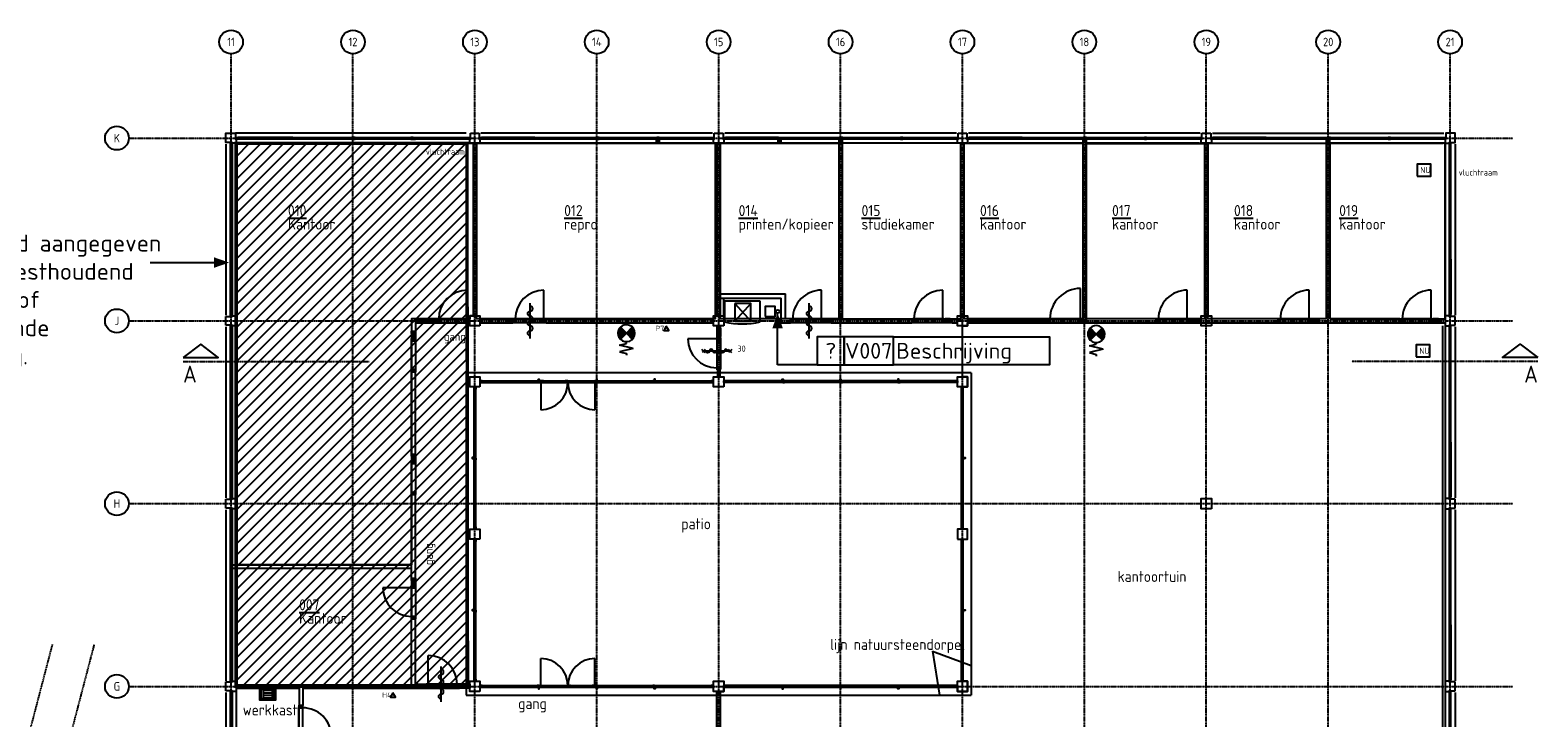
# Model space of a CAD drawing. Header units: millimetres. Extents: x 0 to 104973, y -355 to 67568.
# Tile 4 of 6: x 25079 to 69604, y 47247 to 67568. Entities that reach past the tile are written whole.
import ezdxf
from ezdxf.enums import TextEntityAlignment as Align

# ---------------------------------------------------------------- set-up
doc = ezdxf.new("R2010")
doc.units = ezdxf.units.MM
doc.linetypes.add('B0301', pattern=[25, 12.5, -6.25, 0, -6.25])
for name, color, linetype in [('A--L65', 8, 'Continuous'), ('AL$7A---_STRAMIEN', 8, 'B0301'), ('AL22----_BINNENWAND', 8, 'Continuous'), ('AL23----_VLOEREN', 8, 'Continuous'), ('AL28----_KONSTRUKTIE', 8, 'Continuous'), ('AL31----_BUITENKOZ', 8, 'Continuous'), ('AL32----_BINNENKOZ', 8, 'Continuous'), ('AL65----_BEVEIL-INST', 8, 'Continuous'), ('AL65----_BEVEILIGING', 8, 'Continuous'), ('AL73----_INRKEUKEN', 8, 'Continuous'), ('AL74----_INRSANITAIR', 8, 'Continuous'), ('Asb-symbool', 7, 'Continuous'), ('AT$1A---_TEKST', 2, 'Continuous'), ('OPPERVLAKTEN', 8, 'Continuous')]:
    doc.layers.add(name, color=color, linetype=linetype)
doc.styles.add('B-01', font='iso.shx', dxfattribs={"width": 0.9})
doc.styles.add('GBB_ISOP', font='isocp.shx')
doc.styles.add('GBB_ISOT', font='isoct.shx')

# ---------------------------------------------------------------- blocks, each defined once
blk = doc.blocks.new('KOLOM')
at = {"layer": 'AL28----_KONSTRUKTIE'}
for p, q in [((-130, 165), (130, 165)), ((-130, -15), (-130, 165)), ((130, 165), (130, -15)), ((-150, -135), (-150, -15)), ((-150, -15), (-130, -15)), ((150, -135), (-150, -135)), ((130, -15), (150, -15)), ((150, -15), (150, -135))]:
    blk.add_line(p, q, dxfattribs=at)
blk = doc.blocks.new('AH321-6')
blk.add_line((33, 0), (950, 0))
blk.add_lwpolyline([(67, 114), (67, 964, -0.414214), (917, 114)], format="xyb")
for points in [[(0, 0), (0, 114), (0, 114), (0, 114), (67, 114), (67, 114), (67, 114), (67, 0)], [(917, 0), (917, 114), (917, 114), (917, 114), (984, 114), (984, 114), (984, 114), (984, 0)]]:
    blk.add_lwpolyline(points, close=True)
blk.add_lwpolyline([(67, 114), (917, 114), (917, 0), (67, 0), (67, 114)])
blk = doc.blocks.new('AS65ZSDA')
blk.add_line((-0.43, 9.19), (-0.43, 19.62))
blk.add_lwpolyline([(-0.43, 10.06, 1), (-0.43, 11.51, -1), (-0.43, 12.96, 1), (-0.43, 14.4, -1), (-0.43, 15.85, 1), (-0.43, 17.3, -1), (-0.43, 18.75)], format="xyb")
blk = doc.blocks.new('STIJL')
at = {"layer": 'AL31----_BUITENKOZ'}
for p, q in [((2.5, 0), (-55, 0)), ((-55, -50), (-55, 0)), ((2.5, 0), (55, 0)), ((55, -50), (55, 0)), ((-12.5, -50), (-55, -50)), ((12.5, -50), (55, -50))]:
    blk.add_line(p, q, dxfattribs=at)
blk.add_lwpolyline([(12.5, 0), (-12.5, 0), (-12.5, -100), (12.5, -100)], close=True, dxfattribs=at)
blk = doc.blocks.new('31-ALU-KOZIJN')
at = {"layer": 'AL31----_BUITENKOZ'}
for p, q in [((1636.5, 0), (67, 0)), ((1703.5, 50), (6940, 50)), ((6940, 0), (1703.5, 0))]:
    blk.add_line(p, q, dxfattribs=at)
for points in [[(67, 50), (67, 0), (67, 0), (67, 0), (0, 0), (0, 0), (0, 0), (0, 50)], [(1703.5, 50), (1703.5, 0), (1703.5, 0), (1703.5, 0), (1636.5, 0), (1636.5, 0), (1636.5, 0), (1636.5, 50)], [(3470, 50), (3470, 0), (3470, 0), (3470, 0), (3403, 0), (3403, 0), (3403, 0), (3403, 50)], [(3470, 50), (3470, 0), (3470, 0), (3470, 0), (3537, 0), (3537, 0), (3537, 0), (3537, 50)], [(5241.5, 50), (5241.5, 0), (5241.5, 0), (5241.5, 0), (5308.5, 0), (5308.5, 0), (5308.5, 0), (5308.5, 50)], [(6940, 50), (6940, 0), (6940, 0), (6940, 0), (6873, 0), (6873, 0), (6873, 0), (6873, 50)]]:
    blk.add_lwpolyline(points, close=True, dxfattribs=at)
blk.add_lwpolyline([(1636.5, 50), (67, 50)], dxfattribs=at)
blk = doc.blocks.new('AH321A')
at = {"layer": 'AL32----_BINNENKOZ'}
for p, q in [((67, 114), (216, 114)), ((67, 57), (216, 57)), ((67, 0), (216, 0)), ((249, 0), (1166, 0)), ((283, 0), (283, -850))]:
    blk.add_line(p, q, dxfattribs=at)
for points in [[(0, 0), (0, 114), (0, 114), (0, 114), (67, 114), (67, 114), (67, 114), (67, 0)], [(216, 0), (216, 114), (216, 114), (216, 114), (283, 114), (283, 114), (283, 114), (283, 0)], [(1133, 0), (1133, 114), (1133, 114), (1133, 114), (1200, 114), (1200, 114), (1200, 114), (1200, 0)]]:
    blk.add_lwpolyline(points, close=True, dxfattribs=at)
blk.add_lwpolyline([(283, 114), (1133, 114), (1133, 0), (283, 0), (283, 114)], dxfattribs=at)
blk.add_arc((283, 0), 850, 270, 0, dxfattribs=at)
blk = doc.blocks.new('AH74UG')
for p, q in [((-131, -40), (-131, -320)), ((-131, -65), (131, -65)), ((-131, -140), (131, -140)), ((-131, -214), (131, -214)), ((-131, -289), (131, -289)), ((131, -40), (131, -320))]:
    blk.add_line(p, q)
blk.add_lwpolyline([(-230, 0), (230, 0), (230, -40), (-230, -40)], close=True)
for points in [[(230, -40), (230, -360), (-230, -360), (-230, -40)], [(190, -40), (190, -320), (-190, -320), (-190, -40)]]:
    blk.add_lwpolyline(points)
blk = doc.blocks.new('65-DRANGER')
at = {"layer": 'AL65----_BEVEIL-INST'}
blk.add_line((391, 0), (-391, 0), dxfattribs=at)
for points in [[(-341, -49), (-439, 49)], [(-343, 48), (-437, -47)], [(441, -49), (343, 49)], [(439, 48), (344, -47)]]:
    blk.add_lwpolyline(points, dxfattribs=at)
blk.add_lwpolyline([(326, 0, 1), (217, 0, -1), (109, 0, 1), (0, 0, -1), (-109, 0, 1), (-217, 0, -1), (-326, 0)], format="xyb", dxfattribs=at)
at = {"layer": 'AL65----_BEVEIL-INST', "style": 'GBB_ISOP'}
blk.add_attdef('BRANDWERENDHEID', (864, 26), '', height=180, rotation=90, dxfattribs=at)
blk = doc.blocks.new('S100048-_871429120650')
for p, q in [((2.5, 0.01), (0.75, 1.76)), ((2.5, 0.01), (0.75, -1.74)), ((0.79, 1.72), (1.25, 2.18)), ((2.6, 0.11), (0.83, 1.87)), ((0.97, 1.54), (1.85, 2.43)), ((2.77, 0.28), (1.03, 2.03)), ((1.15, 1.36), (2.28, 2.5)), ((2.95, 0.46), (1.24, 2.17)), ((1.32, 1.19), (2.64, 2.51)), ((3.13, 0.64), (1.47, 2.29)), ((1.5, 1.01), (2.96, 2.47)), ((1.68, 0.83), (3.24, 2.4)), ((3.3, 0.81), (1.73, 2.39)), ((1.85, 0.66), (3.5, 2.3)), ((3.48, 0.99), (2.01, 2.46)), ((2.03, 0.48), (3.73, 2.18)), ((2.21, 0.3), (3.95, 2.05)), ((3.66, 1.17), (2.32, 2.5)), ((2.38, 0.13), (4.15, 1.89)), ((2.5, 0.01), (4.25, 1.76)), ((2.5, 0.01), (4.25, -1.74)), ((3.83, 1.34), (2.67, 2.5)), ((4.01, 1.52), (3.09, 2.44)), ((4.19, 1.7), (3.66, 2.23)), ((5.5, 0.01), (5, 0.01)), ((6, -1.99), (5.5, 0.01)), ((7, 2.01), (6, -1.99)), ((7, 2.01), (8, -1.99)), ((8, -1.99), (8.5, 0.01)), ((8.5, 0.01), (9, 0.01))]:
    blk.add_line(p, q)
at = {"color": 0, "linetype": 'Continuous'}
for p, q in [((0.84, -1.88), (2.62, -0.11)), ((1.76, -2.4), (0.93, -1.56)), ((1.03, -2.04), (2.79, -0.28)), ((2.21, -2.49), (1.1, -1.39)), ((1.25, -2.18), (2.97, -0.46)), ((2.58, -2.51), (1.28, -1.21)), ((2.9, -2.48), (1.46, -1.03)), ((1.48, -2.3), (3.15, -0.64)), ((3.19, -2.41), (1.63, -0.86)), ((1.74, -2.39), (3.32, -0.81)), ((3.45, -2.32), (1.81, -0.68)), ((3.69, -2.21), (1.99, -0.5)), ((2.02, -2.46), (3.5, -0.99)), ((3.91, -2.07), (2.16, -0.33)), ((4.11, -1.92), (2.34, -0.15)), ((2.34, -2.5), (3.68, -1.17)), ((2.7, -2.5), (3.85, -1.34)), ((3.12, -2.43), (4.03, -1.52)), ((3.7, -2.2), (4.21, -1.7))]:
    blk.add_line(p, q, dxfattribs=at)
at = {"linetype": 'Continuous'}
blk.add_lwpolyline([(0.72, -1.78, 0.412892), (4.28, -1.77, -1.104742)], format="xyb", dxfattribs=at)
blk.add_arc((2.5, 0.01), 2.5, 314.9295, 226.2)

msp = doc.modelspace()

# ---------------------------------------------------------------- hatches: boundary and pattern name
at = {"layer": 'Asb-symbool'}
h = msp.add_hatch(dxfattribs=at)
h.set_pattern_fill('ANSI31', color=10, scale=75, style=0)
h.paths.add_polyline_path([(31162, 48177), (37995, 48177), (37979, 64227), (31162, 64227)])

# ---------------------------------------------------------------- linework, layer by layer
at = {"color": 130}
for points in [[(49121, 58510), (48324, 58510), (48324, 57678), (49121, 57678)], [(50577, 58510), (49121, 58510), (49121, 57678), (50577, 57678)], [(50577, 58510), (55185, 58510), (55185, 57678), (50577, 57678)]]:
    msp.add_lwpolyline(points, close=True, dxfattribs=at)
at = {"layer": 'AL$7A---_STRAMIEN'}
for p, q in [((31012, 27077), (31012, 66868)), ((34612, 27077), (34612, 66868)), ((38212, 27077), (38212, 66868)), ((41812, 27077), (41812, 66868)), ((45412, 27077), (45412, 66868)), ((49012, 27077), (49012, 66868)), ((52612, 27077), (52612, 66868)), ((56212, 27077), (56212, 66868)), ((59812, 27077), (59812, 66868)), ((63412, 27077), (63412, 66868)), ((67012, 27077), (67012, 66868)), ((27990, 64377), (68865, 64377)), ((27990, 58977), (68865, 58977)), ((27990, 53577), (68865, 53577)), ((27990, 48177), (68865, 48177))]:
    msp.add_line(p, q, dxfattribs=at)
at = {"layer": 'AL$7A---_STRAMIEN', "linetype": 'B0301'}
for p, q in [((18959, 23441), (25741, 49415)), ((20195, 23441), (26977, 49415))]:
    msp.add_line(p, q, dxfattribs=at)
at = {"layer": 'AL$7A---_STRAMIEN', "linetype": 'Continuous'}
for centre in [(31012, 67218), (34612, 67218), (38212, 67218), (41812, 67218), (45412, 67218), (49012, 67218), (52612, 67218), (56212, 67218), (59812, 67218), (63412, 67218), (67012, 67218), (27640, 64377), (27640, 58977), (27640, 53577), (27640, 48177)]:
    msp.add_circle(centre, 350, dxfattribs=at)
at = {"layer": 'AL22----_BINNENWAND'}
for p, q in [((36343, 64347), (36457, 64347)), ((38160, 64227), (38160, 59127)), ((38260, 64227), (38260, 59127)), ((45360, 64227), (45360, 59127)), ((45460, 64227), (45460, 59127)), ((48960, 64347), (48960, 59034)), ((49060, 64347), (49060, 59034)), ((52562, 59127), (52562, 64227)), ((52662, 59127), (52662, 64227)), ((56162, 64347), (56162, 58920)), ((56262, 64347), (56262, 58920)), ((59762, 64227), (59762, 59127)), ((59862, 64227), (59862, 59127)), ((63362, 59034), (63362, 64347)), ((63462, 59034), (63462, 64347)), ((45460, 59775), (47387, 59775)), ((47387, 59034), (47387, 59775)), ((45460, 59650), (47262, 59650)), ((45562, 59127), (45562, 59650)), ((47262, 58920), (47262, 59650)), ((36343, 59034), (36343, 58674)), ((36457, 59034), (36343, 59034)), ((36457, 59034), (36457, 58674)), ((38362, 59034), (39117, 59034)), ((38362, 58920), (39117, 58920)), ((39117, 58920), (39117, 59034)), ((40317, 58920), (40317, 59034)), ((40317, 59034), (45262, 59034)), ((40317, 58920), (45262, 58920)), ((47262, 58920), (47532, 58920)), ((47532, 59034), (47387, 59034)), ((47532, 59034), (47532, 58920)), ((47532, 58920), (47532, 59034)), ((48732, 59034), (51112, 59034)), ((48732, 58920), (51112, 58920)), ((51112, 59034), (51112, 58920)), ((52312, 59034), (52462, 59034)), ((52312, 58920), (52462, 58920)), ((56162, 58920), (56262, 58920)), ((58332, 59034), (56262, 59034)), ((58332, 58920), (56262, 58920)), ((58332, 59034), (58332, 58920)), ((59532, 59034), (59662, 59034)), ((59532, 58920), (59662, 58920)), ((61932, 59034), (59962, 59034)), ((61932, 58920), (59962, 58920)), ((61932, 59034), (61932, 58920)), ((63362, 59034), (63132, 59034)), ((63132, 58920), (65532, 58920)), ((65532, 59034), (63462, 59034)), ((65532, 59034), (65532, 58920)), ((66732, 59034), (66862, 59034)), ((66732, 58920), (66862, 58920)), ((36343, 57474), (36457, 57474)), ((36343, 55043), (36343, 57474)), ((36457, 55043), (36457, 57474)), ((45374, 57527), (45374, 57327)), ((45449, 57527), (45449, 57327)), ((36343, 51373), (36343, 53843)), ((36343, 53843), (36457, 53843)), ((36457, 51373), (36457, 53843)), ((31042, 51769), (36343, 51769)), ((31042, 51669), (36343, 51669)), ((36343, 48227), (36343, 50173)), ((36343, 50173), (36457, 50173)), ((36457, 48227), (36457, 50173)), ((31162, 48227), (36457, 48227)), ((31162, 48127), (33027, 48127)), ((33027, 48127), (33027, 47611)), ((33127, 48127), (36457, 48127)), ((33127, 48127), (33127, 47611)), ((36457, 48127), (36457, 48227)), ((45362, 42927), (45362, 48027)), ((45462, 42927), (45462, 48027)), ((33027, 47611), (33127, 47611))]:
    msp.add_line(p, q, dxfattribs=at)
at = {"layer": 'AL23----_VLOEREN'}
for p, q in [((37952, 57437), (37952, 47917)), ((52872, 57437), (37952, 57437)), ((52872, 57437), (52872, 47917)), ((37952, 47917), (52872, 47917))]:
    msp.add_line(p, q, dxfattribs=at)
at = {"layer": 'AL28----_KONSTRUKTIE'}
for points in [[(31162, 64227), (31042, 64227), (31042, 64247), (30862, 64247), (30862, 64527), (31142, 64527), (31142, 64347), (31162, 64347)], [(66862, 64227), (66982, 64227), (66982, 64247), (67162, 64247), (67162, 64527), (66882, 64527), (66882, 64347), (66862, 64347)], [(38362, 58827), (38062, 58827), (38062, 59127), (38362, 59127)], [(45562, 58827), (45262, 58827), (45262, 59127), (45562, 59127)], [(52762, 58827), (52462, 58827), (52462, 59127), (52762, 59127)], [(59962, 58827), (59662, 58827), (59662, 59127), (59962, 59127)], [(38362, 57027), (38062, 57027), (38062, 57327), (38362, 57327)], [(45562, 57027), (45262, 57027), (45262, 57327), (45562, 57327)], [(52762, 57027), (52462, 57027), (52462, 57327), (52762, 57327)], [(59962, 53427), (59662, 53427), (59662, 53727), (59962, 53727)], [(59962, 53427), (59662, 53427), (59662, 53727), (59962, 53727)], [(38362, 52527), (38062, 52527), (38062, 52827), (38362, 52827)], [(52462, 52527), (52762, 52527), (52762, 52827), (52462, 52827)], [(38362, 48027), (38062, 48027), (38062, 48327), (38362, 48327)], [(45562, 48027), (45262, 48027), (45262, 48327), (45562, 48327)], [(52762, 48027), (52462, 48027), (52462, 48327), (52762, 48327)]]:
    msp.add_lwpolyline(points, close=True, dxfattribs=at)
at = {"layer": 'AL31----_BUITENKOZ', "linetype": 'Continuous'}
for p, q in [((30862, 64197), (30862, 59145)), ((37953, 64527), (31142, 64527)), ((31162, 64227), (31162, 59127)), ((38062, 64227), (31212, 64227)), ((43565, 64227), (38367, 64227)), ((45232, 64527), (38392, 64527)), ((43665, 64347), (43565, 64227)), ((43565, 64347), (43665, 64227)), ((45212, 64227), (43665, 64227)), ((52432, 64527), (45592, 64527)), ((47160, 64227), (45612, 64227)), ((47260, 64347), (47160, 64227)), ((47160, 64347), (47260, 64227)), ((52412, 64227), (47260, 64227)), ((59632, 64527), (52792, 64527)), ((56162, 64227), (52812, 64227)), ((59612, 64227), (56262, 64227)), ((59992, 64527), (66832, 64527)), ((60012, 64227), (66812, 64227)), ((66862, 64227), (66862, 59127)), ((67162, 64197), (67162, 59145)), ((30862, 58797), (30862, 53745)), ((31162, 58827), (31162, 53727)), ((66792, 58827), (66792, 42927)), ((66862, 58827), (66862, 53727)), ((67162, 58797), (67162, 53745)), ((30862, 53397), (30862, 48345)), ((31162, 53427), (31162, 48327)), ((66862, 53427), (66862, 48327)), ((67162, 53397), (67162, 48345)), ((30862, 47997), (30862, 42945)), ((31162, 48027), (31162, 42927)), ((66862, 48027), (66862, 42927)), ((67162, 47997), (67162, 42945))]:
    msp.add_line(p, q, dxfattribs=at)
at = {"layer": 'AL31----_BUITENKOZ'}
for p, q in [((30992, 59174), (30992, 64247)), ((31042, 64247), (31042, 59174)), ((32833, 64347), (31209, 64347)), ((32900, 64397), (38082, 64397)), ((38082, 64347), (32900, 64347)), ((66982, 64247), (66982, 60865)), ((67032, 60865), (67032, 64247)), ((66982, 60798), (66982, 59174)), ((30992, 53774), (30992, 58847)), ((31042, 58847), (31042, 53774)), ((66982, 58847), (66982, 55465)), ((67032, 55465), (67032, 58847)), ((38187, 52827), (38187, 57027)), ((38237, 52827), (38237, 57027)), ((38362, 57202), (45262, 57202)), ((38362, 57152), (45262, 57152)), ((40158, 57152), (40158, 56353)), ((41757, 57152), (41757, 56353)), ((52462, 57202), (45562, 57202)), ((52462, 57152), (45562, 57152)), ((52587, 52827), (52587, 57027)), ((52637, 52827), (52637, 57027)), ((66982, 55398), (66982, 53774)), ((30992, 48374), (30992, 53447)), ((31042, 53447), (31042, 48374)), ((66982, 53447), (66982, 50065)), ((67032, 50065), (67032, 53447)), ((38187, 48327), (38187, 52527)), ((38237, 48327), (38237, 52527)), ((52587, 48327), (52587, 52527)), ((52637, 48327), (52637, 52527)), ((66982, 49998), (66982, 48374)), ((40158, 48202), (40158, 49002)), ((41757, 48202), (41757, 49002)), ((38362, 48202), (45262, 48202)), ((38362, 48152), (45262, 48152)), ((52462, 48202), (45562, 48202)), ((52462, 48152), (45562, 48152)), ((30992, 44665), (30992, 48047)), ((31042, 48047), (31042, 44665)), ((66982, 48047), (66982, 44665)), ((67032, 44665), (67032, 48047))]:
    msp.add_line(p, q, dxfattribs=at)
for points in [[(30992, 64247), (31042, 64247), (31042, 64247), (31042, 64247), (31042, 64180), (31042, 64180), (31042, 64180), (30992, 64180)], [(31209, 64397), (31209, 64347), (31209, 64347), (31209, 64347), (31142, 64347), (31142, 64347), (31142, 64347), (31142, 64397)], [(32900, 64397), (32900, 64347), (32900, 64347), (32900, 64347), (32833, 64347), (32833, 64347), (32833, 64347), (32833, 64397)], [(34612, 64397), (34612, 64347), (34612, 64347), (34612, 64347), (34545, 64347), (34545, 64347), (34545, 64347), (34545, 64397)], [(34612, 64397), (34612, 64347), (34612, 64347), (34612, 64347), (34679, 64347), (34679, 64347), (34679, 64347), (34679, 64397)], [(36324, 64397), (36324, 64347), (36324, 64347), (36324, 64347), (36391, 64347), (36391, 64347), (36391, 64347), (36391, 64397)], [(36458, 64397), (36458, 64347), (36458, 64347), (36458, 64347), (36391, 64347), (36391, 64347), (36391, 64347), (36391, 64397)], [(36525, 64397), (36525, 64347), (36525, 64347), (36525, 64347), (36458, 64347), (36458, 64347), (36458, 64347), (36458, 64397)], [(36845, 64397), (36845, 64347), (36845, 64347), (36845, 64347), (36778, 64347), (36778, 64347), (36778, 64347), (36778, 64397)], [(37762, 64397), (37762, 64347), (37762, 64347), (37762, 64347), (37695, 64347), (37695, 64347), (37695, 64347), (37695, 64397)], [(38082, 64397), (38082, 64347), (38082, 64347), (38082, 64347), (38015, 64347), (38015, 64347), (38015, 64347), (38015, 64397)], [(67032, 64247), (66982, 64247), (66982, 64247), (66982, 64247), (66982, 64180), (66982, 64180), (66982, 64180), (67032, 64180)], [(30992, 62586), (31042, 62586), (31042, 62586), (31042, 62586), (31042, 62519), (31042, 62519), (31042, 62519), (30992, 62519)], [(30992, 62519), (31042, 62519), (31042, 62519), (31042, 62519), (31042, 62452), (31042, 62452), (31042, 62452), (30992, 62452)], [(67032, 62556), (66982, 62556), (66982, 62556), (66982, 62556), (66982, 62489), (66982, 62489), (66982, 62489), (67032, 62489)], [(30992, 60899), (31042, 60899), (31042, 60899), (31042, 60899), (31042, 60832), (31042, 60832), (31042, 60832), (30992, 60832)], [(30992, 60832), (31042, 60832), (31042, 60832), (31042, 60832), (31042, 60765), (31042, 60765), (31042, 60765), (30992, 60765)], [(67032, 60865), (66982, 60865), (66982, 60865), (66982, 60865), (66982, 60798), (66982, 60798), (66982, 60798), (67032, 60798)], [(30992, 59174), (31042, 59174), (31042, 59174), (31042, 59174), (31042, 59107), (31042, 59107), (31042, 59107), (30992, 59107)], [(30992, 58847), (31042, 58847), (31042, 58847), (31042, 58847), (31042, 58780), (31042, 58780), (31042, 58780), (30992, 58780)], [(67032, 59174), (66982, 59174), (66982, 59174), (66982, 59174), (66982, 59107), (66982, 59107), (66982, 59107), (67032, 59107)], [(67032, 58847), (66982, 58847), (66982, 58847), (66982, 58847), (66982, 58780), (66982, 58780), (66982, 58780), (67032, 58780)], [(30992, 57186), (31042, 57186), (31042, 57186), (31042, 57186), (31042, 57119), (31042, 57119), (31042, 57119), (30992, 57119)], [(30992, 57119), (31042, 57119), (31042, 57119), (31042, 57119), (31042, 57052), (31042, 57052), (31042, 57052), (30992, 57052)], [(38187, 57027), (38237, 57027), (38237, 56960), (38187, 56960)], [(38362, 57152), (38429, 57152), (38429, 57202), (38362, 57202)], [(40158, 57152), (40238, 57152), (40238, 57202), (40158, 57202)], [(40878, 57152), (40958, 57152), (40958, 57202), (40878, 57202)], [(41038, 57152), (40958, 57152), (40958, 57202), (41038, 57202)], [(41757, 57152), (41677, 57152), (41677, 57202), (41757, 57202)], [(45195, 57152), (45262, 57152), (45262, 57202), (45195, 57202)], [(45629, 57152), (45562, 57152), (45562, 57202), (45629, 57202)], [(52462, 57152), (52395, 57152), (52395, 57202), (52462, 57202)], [(52637, 57027), (52587, 57027), (52587, 56960), (52637, 56960)], [(67032, 57156), (66982, 57156), (66982, 57156), (66982, 57156), (66982, 57089), (66982, 57089), (66982, 57089), (67032, 57089)], [(30992, 55499), (31042, 55499), (31042, 55499), (31042, 55499), (31042, 55432), (31042, 55432), (31042, 55432), (30992, 55432)], [(30992, 55432), (31042, 55432), (31042, 55432), (31042, 55432), (31042, 55365), (31042, 55365), (31042, 55365), (30992, 55365)], [(67032, 55465), (66982, 55465), (66982, 55465), (66982, 55465), (66982, 55398), (66982, 55398), (66982, 55398), (67032, 55398)], [(30992, 53774), (31042, 53774), (31042, 53774), (31042, 53774), (31042, 53707), (31042, 53707), (31042, 53707), (30992, 53707)], [(30992, 53447), (31042, 53447), (31042, 53447), (31042, 53447), (31042, 53380), (31042, 53380), (31042, 53380), (30992, 53380)], [(67032, 53774), (66982, 53774), (66982, 53774), (66982, 53774), (66982, 53707), (66982, 53707), (66982, 53707), (67032, 53707)], [(67032, 53447), (66982, 53447), (66982, 53447), (66982, 53447), (66982, 53380), (66982, 53380), (66982, 53380), (67032, 53380)], [(38237, 52827), (38187, 52827), (38187, 52894), (38237, 52894)], [(52587, 52827), (52637, 52827), (52637, 52894), (52587, 52894)], [(38187, 52527), (38237, 52527), (38237, 52460), (38187, 52460)], [(52637, 52527), (52587, 52527), (52587, 52460), (52637, 52460)], [(30992, 51786), (31042, 51786), (31042, 51786), (31042, 51786), (31042, 51719), (31042, 51719), (31042, 51719), (30992, 51719)], [(30992, 51719), (31042, 51719), (31042, 51719), (31042, 51719), (31042, 51652), (31042, 51652), (31042, 51652), (30992, 51652)], [(67032, 51756), (66982, 51756), (66982, 51756), (66982, 51756), (66982, 51689), (66982, 51689), (66982, 51689), (67032, 51689)], [(30992, 50099), (31042, 50099), (31042, 50099), (31042, 50099), (31042, 50032), (31042, 50032), (31042, 50032), (30992, 50032)], [(30992, 50032), (31042, 50032), (31042, 50032), (31042, 50032), (31042, 49965), (31042, 49965), (31042, 49965), (30992, 49965)], [(67032, 50065), (66982, 50065), (66982, 50065), (66982, 50065), (66982, 49998), (66982, 49998), (66982, 49998), (67032, 49998)], [(30992, 48374), (31042, 48374), (31042, 48374), (31042, 48374), (31042, 48307), (31042, 48307), (31042, 48307), (30992, 48307)], [(38237, 48327), (38187, 48327), (38187, 48394), (38237, 48394)], [(38362, 48152), (38429, 48152), (38429, 48202), (38362, 48202)], [(40158, 48202), (40238, 48202), (40238, 48152), (40158, 48152)], [(40878, 48202), (40958, 48202), (40958, 48152), (40878, 48152)], [(41038, 48202), (40958, 48202), (40958, 48152), (41038, 48152)], [(41757, 48202), (41677, 48202), (41677, 48152), (41757, 48152)], [(45195, 48152), (45262, 48152), (45262, 48202), (45195, 48202)], [(45629, 48152), (45562, 48152), (45562, 48202), (45629, 48202)], [(52462, 48152), (52395, 48152), (52395, 48202), (52462, 48202)], [(52587, 48327), (52637, 48327), (52637, 48394), (52587, 48394)], [(67032, 48374), (66982, 48374), (66982, 48374), (66982, 48374), (66982, 48307), (66982, 48307), (66982, 48307), (67032, 48307)], [(30992, 48047), (31042, 48047), (31042, 48047), (31042, 48047), (31042, 47980), (31042, 47980), (31042, 47980), (30992, 47980)], [(67032, 48047), (66982, 48047), (66982, 48047), (66982, 48047), (66982, 47980), (66982, 47980), (66982, 47980), (67032, 47980)]]:
    msp.add_lwpolyline(points, close=True, dxfattribs=at)
for points in [[(32833, 64397), (31209, 64397)], [(67032, 60798), (67032, 59174)], [(67032, 55398), (67032, 53774)], [(67032, 49998), (67032, 48374)]]:
    msp.add_lwpolyline(points, dxfattribs=at)
at = {"layer": 'AL31----_BUITENKOZ', "linetype": 'Continuous'}
for points in [[(43565, 64227), (43665, 64227), (43665, 64347), (43565, 64347)], [(47160, 64227), (47260, 64227), (47260, 64347), (47160, 64347)]]:
    msp.add_lwpolyline(points, close=True, dxfattribs=at)
at = {"layer": 'AL31----_BUITENKOZ'}
for centre, start, end in [((40158, 57152), 270, 0), ((41757, 57152), 180, 270), ((40158, 48202), 0, 90), ((41757, 48202), 90, 180)]:
    msp.add_arc(centre, 799, start, end, dxfattribs=at)
at = {"layer": 'AL32----_BINNENKOZ'}
for p, q in [((37995, 59034), (37995, 59884)), ((40250, 59034), (40250, 59884)), ((52029, 59034), (52029, 59884)), ((56095, 59034), (56095, 59934)), ((36524, 59034), (37078, 59034)), ((36524, 58977), (37078, 58977)), ((36524, 58920), (37078, 58920)), ((37111, 59034), (38028, 59034)), ((39184, 59034), (39333, 59034)), ((39184, 58977), (39333, 58977)), ((39184, 58920), (39333, 58920)), ((40284, 59034), (39367, 59034)), ((45355, 58827), (45355, 58760)), ((45469, 58760), (45469, 58827)), ((52063, 59034), (51146, 59034)), ((52245, 59034), (52096, 59034)), ((52245, 58977), (52096, 58977)), ((52245, 58920), (52096, 58920)), ((52829, 59034), (53970, 59034)), ((52829, 58977), (53970, 58977)), ((52829, 58920), (53970, 58920)), ((54003, 59034), (54009, 59034)), ((54037, 59034), (55128, 59034)), ((54037, 58977), (55128, 58977)), ((54037, 58920), (55128, 58920)), ((36343, 58607), (36343, 58458)), ((36343, 58425), (36343, 57508)), ((36400, 58607), (36400, 58458)), ((36457, 58607), (36457, 58458)), ((45355, 58444), (44505, 58444)), ((45355, 58760), (45355, 58511)), ((45355, 58760), (45355, 58760)), ((45355, 58760), (45355, 58760)), ((45355, 58760), (45469, 58760)), ((45469, 58511), (45355, 58511)), ((45355, 58511), (45355, 58511)), ((45355, 58511), (45355, 58511)), ((45355, 58511), (45355, 58444)), ((45355, 58444), (45355, 58444)), ((45355, 58444), (45355, 58444)), ((45355, 58444), (45469, 58444)), ((45355, 58444), (45355, 57594)), ((45469, 58444), (45355, 58444)), ((45412, 58760), (45412, 58511)), ((45469, 58760), (45469, 58511)), ((45469, 58444), (45469, 58511)), ((45469, 58478), (45469, 57561)), ((45469, 57594), (45469, 58444)), ((45469, 57594), (45355, 57594)), ((45355, 57594), (45355, 57594)), ((45355, 57594), (45355, 57594)), ((45355, 57594), (45355, 57527)), ((45355, 57594), (45469, 57594)), ((45355, 57527), (45355, 57527)), ((45355, 57527), (45355, 57527)), ((45355, 57527), (45469, 57527)), ((45469, 57527), (45469, 57594)), ((36343, 54976), (36343, 54827)), ((36343, 54794), (36343, 53877)), ((36400, 54976), (36400, 54827)), ((36457, 54976), (36457, 54827)), ((36343, 51306), (36343, 51157)), ((36400, 51306), (36400, 51157)), ((36457, 51306), (36457, 51157)), ((36343, 51090), (35493, 51090)), ((36343, 51124), (36343, 50207)), ((36837, 48241), (36837, 49091)), ((36524, 48241), (36770, 48241)), ((36524, 48184), (36770, 48184)), ((36524, 48127), (36770, 48127)), ((36803, 48241), (37720, 48241)), ((37995, 48241), (37754, 48241)), ((37995, 48184), (37754, 48184)), ((37995, 48127), (37754, 48127))]:
    msp.add_line(p, q, dxfattribs=at)
for points in [[(36457, 59034), (36457, 58920), (36457, 58920), (36457, 58920), (36524, 58920), (36524, 58920), (36524, 58920), (36524, 59034)], [(37078, 59034), (37078, 58920), (37078, 58920), (37078, 58920), (37145, 58920), (37145, 58920), (37145, 58920), (37145, 59034)], [(37995, 59034), (37995, 58920), (37995, 58920), (37995, 58920), (38062, 58920), (38062, 58920), (38062, 58920), (38062, 59034)], [(39117, 59034), (39117, 58920), (39117, 58920), (39117, 58920), (39184, 58920), (39184, 58920), (39184, 58920), (39184, 59034)], [(39400, 59034), (39400, 58920), (39400, 58920), (39400, 58920), (39333, 58920), (39333, 58920), (39333, 58920), (39333, 59034)], [(40317, 59034), (40317, 58920), (40317, 58920), (40317, 58920), (40250, 58920), (40250, 58920), (40250, 58920), (40250, 59034)], [(51179, 59034), (51179, 58920), (51179, 58920), (51179, 58920), (51112, 58920), (51112, 58920), (51112, 58920), (51112, 59034)], [(52096, 59034), (52096, 58920), (52096, 58920), (52096, 58920), (52029, 58920), (52029, 58920), (52029, 58920), (52029, 59034)], [(52312, 59034), (52312, 58920), (52312, 58920), (52312, 58920), (52245, 58920), (52245, 58920), (52245, 58920), (52245, 59034)], [(52762, 59034), (52762, 58920), (52762, 58920), (52762, 58920), (52829, 58920), (52829, 58920), (52829, 58920), (52829, 59034)], [(53970, 59034), (53970, 58920), (53970, 58920), (53970, 58920), (54037, 58920), (54037, 58920), (54037, 58920), (54037, 59034)], [(55195, 59034), (55195, 58920), (55195, 58920), (55195, 58920), (55128, 58920), (55128, 58920), (55128, 58920), (55128, 59034)], [(56162, 59034), (56162, 58920), (56162, 58920), (56162, 58920), (56095, 58920), (56095, 58920), (56095, 58920), (56095, 59034)], [(36343, 58674), (36457, 58674), (36457, 58674), (36457, 58674), (36457, 58607), (36457, 58607), (36457, 58607), (36343, 58607)], [(36343, 58458), (36457, 58458), (36457, 58458), (36457, 58458), (36457, 58391), (36457, 58391), (36457, 58391), (36343, 58391)], [(36343, 57541), (36457, 57541), (36457, 57541), (36457, 57541), (36457, 57474), (36457, 57474), (36457, 57474), (36343, 57474)], [(36343, 55043), (36457, 55043), (36457, 55043), (36457, 55043), (36457, 54976), (36457, 54976), (36457, 54976), (36343, 54976)], [(36343, 54827), (36457, 54827), (36457, 54827), (36457, 54827), (36457, 54760), (36457, 54760), (36457, 54760), (36343, 54760)], [(36343, 53910), (36457, 53910), (36457, 53910), (36457, 53910), (36457, 53843), (36457, 53843), (36457, 53843), (36343, 53843)], [(36343, 51373), (36457, 51373), (36457, 51373), (36457, 51373), (36457, 51306), (36457, 51306), (36457, 51306), (36343, 51306)], [(36343, 51157), (36457, 51157), (36457, 51157), (36457, 51157), (36457, 51090), (36457, 51090), (36457, 51090), (36343, 51090)], [(36343, 50240), (36457, 50240), (36457, 50240), (36457, 50240), (36457, 50173), (36457, 50173), (36457, 50173), (36343, 50173)], [(36457, 48241), (36457, 48127), (36457, 48127), (36457, 48127), (36524, 48127), (36524, 48127), (36524, 48127), (36524, 48241)], [(36770, 48241), (36770, 48127), (36770, 48127), (36770, 48127), (36837, 48127), (36837, 48127), (36837, 48127), (36837, 48241)], [(37687, 48241), (37687, 48127), (37687, 48127), (37687, 48127), (37754, 48127), (37754, 48127), (37754, 48127), (37754, 48241)], [(38062, 48241), (38062, 48127), (38062, 48127), (38062, 48127), (37995, 48127), (37995, 48127), (37995, 48127), (37995, 48241)]]:
    msp.add_lwpolyline(points, close=True, dxfattribs=at)
for points in [[(37145, 58920), (37995, 58920), (37995, 59034), (37145, 59034), (37145, 58920)], [(40250, 58920), (39400, 58920), (39400, 59034), (40250, 59034), (40250, 58920)], [(52029, 58920), (51179, 58920), (51179, 59034), (52029, 59034), (52029, 58920)], [(56095, 58920), (55195, 58920), (55195, 59034), (56095, 59034), (56095, 58920)], [(36457, 58391), (36457, 57541), (36343, 57541), (36343, 58391), (36457, 58391)], [(36457, 54760), (36457, 53910), (36343, 53910), (36343, 54760), (36457, 54760)], [(36457, 51090), (36457, 50240), (36343, 50240), (36343, 51090), (36457, 51090)], [(36837, 48127), (37687, 48127), (37687, 48241), (36837, 48241), (36837, 48127)]]:
    msp.add_lwpolyline(points, dxfattribs=at)
for centre, radius, start, end in [((37995, 59034), 850, 90, 180), ((40250, 59034), 850, 90, 180), ((52029, 59034), 850, 90, 180), ((56095, 59034), 900, 90, 180), ((45355, 58444), 850, 180, 270), ((36343, 51090), 850, 180, 270), ((36837, 48241), 850, 0, 90)]:
    msp.add_arc(centre, radius, start, end, dxfattribs=at)
at = {"layer": 'AL65----_BEVEILIGING'}
for points in [[(43866, 58819), (43791, 58689), (43941, 58689)], [(35793, 47984), (35718, 47854), (35868, 47854)]]:
    msp.add_lwpolyline(points, close=True, dxfattribs=at)
at = {"layer": 'AL73----_INRKEUKEN'}
for p, q in [((46635, 59556), (45585, 59556)), ((45585, 59556), (45585, 58946)), ((45887, 59492), (46366, 58969)), ((46366, 59492), (45887, 58969)), ((46635, 58946), (46635, 59556))]:
    msp.add_line(p, q, dxfattribs=at)
for points in [[(45887, 59492), (45887, 58969), (46366, 58969), (46366, 59492)], [(46781, 59104), (47081, 59104), (47081, 59404), (46781, 59404)]]:
    msp.add_lwpolyline(points, close=True, dxfattribs=at)
msp.add_circle((47156, 59254), 49.2, dxfattribs=at)
msp.add_arc((46110, 61213), 2327, 256.9604, 283.0396, dxfattribs=at)
at = {"layer": 'Asb-symbool', "color": 10}
msp.add_line((28626, 60700), (30730, 60700), dxfattribs=at)
at = {"layer": 'Asb-symbool', "color": 130}
for p, q in [((47153, 57678), (47153, 59203)), ((48324, 57678), (47153, 57678))]:
    msp.add_line(p, q, dxfattribs=at)
at = {"layer": 'Asb-symbool', "const_width": 100}
msp.add_lwpolyline([(31162, 48177), (37995, 48177), (37979, 64227), (31162, 64227), (31162, 48177)], dxfattribs=at)
at = {"layer": 'Asb-symbool', "color": 10}
msp.add_lwpolyline([(30955, 60700, 0, 312, 0), (30506, 60700, 312, 312, 0)], format="xyseb", dxfattribs=at)
at = {"layer": 'Asb-symbool', "color": 130}
msp.add_lwpolyline([(47153, 59203, 0, 312, 0), (47153, 58754, 312, 312, 0)], format="xyseb", dxfattribs=at)
at = {"layer": 'AT$1A---_TEKST', "linetype": 'B0301'}
for p, q in [((29595, 57779), (35088, 57779)), ((69604, 57779), (64111, 57779))]:
    msp.add_line(p, q, dxfattribs=at)
at = {"layer": 'AT$1A---_TEKST'}
for q in [(52872, 48796), (51930, 47917)]:
    msp.add_line((51731, 49220), q, dxfattribs=at)
at = {"layer": 'AT$1A---_TEKST', "linetype": 'Continuous'}
for points in [[(66041, 63252), (66439, 63252), (66439, 63612), (66041, 63612), (66041, 63252)], [(66013, 57912), (66411, 57912), (66411, 58272), (66013, 58272), (66013, 57912)]]:
    msp.add_lwpolyline(points, dxfattribs=at)
for points in [[(29595, 57892), (30635, 57892), (30115, 58290), (30115, 58290)], [(69604, 57892), (68564, 57892), (69084, 58290), (69084, 58290)]]:
    msp.add_lwpolyline(points, close=True, dxfattribs=at)
at = {"layer": 'OPPERVLAKTEN'}
for points in [[(31162, 51769), (31162, 64227), (38160, 64227), (38160, 59127), (38062, 59127), (38062, 59034), (36343, 59034), (36343, 51769)], [(38260, 64227), (45310, 64227), (45310, 59034), (38260, 59034)], [(48960, 59034), (45460, 59034), (45460, 64227), (48960, 64227)], [(49060, 59034), (52562, 59034), (52562, 64227), (49060, 64227)], [(56162, 59034), (52662, 59034), (52662, 64227), (56162, 64227)], [(59769, 59034), (56262, 59034), (56262, 64222), (59762, 64222)], [(63362, 59034), (59862, 59034), (59862, 64227), (63362, 64227)], [(63462, 59034), (66862, 59034), (66862, 64227), (63462, 64227)]]:
    msp.add_lwpolyline(points, close=True, dxfattribs=at)
msp.add_lwpolyline([(45462, 44527), (45469, 48027), (45562, 48027), (45562, 48152), (52462, 48152), (52462, 48027), (52762, 48027), (52762, 48327), (52637, 48327), (52637, 52527), (52762, 52527), (52762, 52827), (52637, 52827), (52637, 57027), (52762, 57027), (52762, 57327), (52612, 57327), (52612, 58827), (52762, 58827), (52762, 58920), (66862, 58920), (66862, 42827)], dxfattribs=at)

# ---------------------------------------------------------------- block references
at = {"layer": 'A--L65', "xscale": 100, "yscale": 100, "zscale": 100, "rotation": 270}
for p in [(42686, 58862), (56562, 58838)]:
    msp.add_blockref('S100048-_871429120650', p, dxfattribs=at)
at = {"layer": 'AL28----_KONSTRUKTIE'}
for p in [(38212, 64362), (45412, 64362), (52612, 64362), (59812, 64362)]:
    msp.add_blockref('KOLOM', p, dxfattribs=at)
at = {"layer": 'AL28----_KONSTRUKTIE', "rotation": 90}
for p in [(31027, 58977), (31027, 58977), (31027, 53577), (31027, 48177)]:
    msp.add_blockref('KOLOM', p, dxfattribs=at)
at = {"layer": 'AL28----_KONSTRUKTIE', "xscale": -1, "rotation": 270}
for p in [(66997, 58977), (66997, 58977), (66997, 53577), (66997, 48177)]:
    msp.add_blockref('KOLOM', p, dxfattribs=at)
at = {"layer": 'AL31----_BUITENKOZ', "linetype": 'Continuous'}
for p in [(38342, 64347), (45542, 64347), (52742, 64347), (59942, 64347)]:
    msp.add_blockref('31-ALU-KOZIJN', p, dxfattribs=at)
at = {"layer": 'AL31----_BUITENKOZ', "xscale": -1}
for p, rotation in [((40103, 57152), 180), ((47303, 57152), 180), ((49012, 57152), 180), ((52587, 54927), 90), ((52587, 50427), 90)]:
    msp.add_blockref('STIJL', p, dxfattribs=dict(at, rotation=rotation))
at = {"layer": 'AL31----_BUITENKOZ'}
for p, rotation in [((41812, 57152), 180), ((43520, 57152), 180), ((50720, 57152), 180), ((38237, 54927), 270), ((38237, 50427), 270)]:
    msp.add_blockref('STIJL', p, dxfattribs=dict(at, rotation=rotation))
for p in [(40103, 48202), (47303, 48202), (49012, 48202)]:
    msp.add_blockref('STIJL', p, dxfattribs=at)
at = {"layer": 'AL31----_BUITENKOZ', "xscale": -1}
for p in [(41812, 48202), (43520, 48202), (50720, 48202)]:
    msp.add_blockref('STIJL', p, dxfattribs=at)
at = {"layer": 'AL32----_BINNENKOZ', "rotation": 180}
for p in [(48732, 59034), (59532, 59034), (63132, 59034), (66732, 59034)]:
    msp.add_blockref('AH321A', p, dxfattribs=at)
at = {"layer": 'AL32----_BINNENKOZ', "xscale": -1, "rotation": 270}
msp.add_blockref('AH321-6', (33013, 46627), dxfattribs=at)
at = {"layer": 'AL65----_BEVEILIGING', "xscale": -100, "yscale": 100, "zscale": 100}
for p in [(39804, 57534), (48044, 57534), (37173, 46799)]:
    msp.add_blockref('AS65ZSDA', p, dxfattribs=at)
at = {"layer": 'AL65----_BEVEILIGING'}
ref = msp.add_blockref('65-DRANGER', (45357, 58085), dxfattribs=at)
ref.add_attrib('BRANDWERENDHEID', '30', (45966, 58068), dxfattribs={"layer": 'AL65----_BEVEIL-INST', "height": 180, "style": 'GBB_ISOP'})
at = {"layer": 'AL74----_INRSANITAIR'}
msp.add_blockref('AH74UG', (32094, 48127), dxfattribs=at)

# ---------------------------------------------------------------- texts
at = {"layer": 'AL$7A---_STRAMIEN', "style": 'B-01'}
for s, p in [('11', (31012, 67218)), ('12', (34612, 67218)), ('13', (38212, 67218)), ('14', (41812, 67218)), ('15', (45412, 67218)), ('16', (49012, 67218)), ('17', (52612, 67218)), ('18', (56212, 67218)), ('19', (59812, 67218)), ('20', (63412, 67218)), ('21', (67012, 67218)), ('K', (27640, 64377)), ('J', (27640, 58977)), ('H', (27640, 53577)), ('G', (27640, 48177))]:
    msp.add_text(s, height=250, dxfattribs=at).set_placement(p, align=Align.MIDDLE)
at = {"layer": 'Asb-symbool', "color": 160, "insert": (20713, 61525), "char_height": 500, "width": 8047.37, "attachment_point": 1, "style": 'GBB_ISOT'}
msp.add_mtext('{\\fISOCPEUR|b0|i0|c0|p34;Als voorbeeld aangegeven\\PKan een asbesthoudend plafond zijn of asbesthoudende dakbedekking.}', dxfattribs=at)
at = {"layer": 'Asb-symbool', "color": 130, "char_height": 468.75, "width": 488.73, "attachment_point": 2}
for s, insert in [('{\\fISOCPEUR|b0|i0|c0|p34;?}', (48722, 58328)), ('{\\fISOCPEUR|b0|i0|c0|p34;V007}', (49841, 58328)), ('{\\fISOCPEUR|b0|i0|c0|p34;Beschrijving}', (52366, 58328))]:
    msp.add_mtext(s, dxfattribs=dict(at, insert=insert))
at = {"layer": 'AT$1A---_TEKST', "style": 'B-01'}
for s, height, p in [('vluchtraam', 180, (36764, 63885)), ('NU', 180, (66131, 63342)), ('vluchtraam', 180, (67267, 63271)), ('%%u010', 325, (32691, 62074)), ('%%u012', 325, (40849, 62074)), ('%%u014', 325, (46001, 62074)), ('%%u015', 325, (49631, 62074)), ('%%u016', 325, (53130, 62074)), ('%%u017', 325, (57030, 62074)), ('%%u018', 325, (60630, 62074)), ('%%u019', 325, (63737, 62074)), ('Kantoor', 325, (32691, 61674)), ('repro', 325, (40849, 61674)), ('printen/kopieer', 325, (46001, 61674)), ('studiekamer', 325, (49631, 61674)), ('kantoor', 325, (53130, 61674)), ('kantoor', 325, (57030, 61674)), ('kantoor', 325, (60630, 61674)), ('kantoor', 325, (63737, 61674)), ('P7', 150, (43550, 58682)), ('gang', 250, (37296, 58389)), ('NU', 180, (66103, 58002)), ('patio', 325, (44306, 52819)), ('kantoortuin', 325, (57191, 51263)), ('%%u007', 325, (33021, 50426)), ('Kantoor', 325, (33021, 50026)), ('lijn natuursteendorpel', 325, (48705, 49255)), ('werkkast', 325, (31358, 47319)), ('H4', 150, (35476, 47847)), ('gang', 325, (39491, 47507))]:
    msp.add_text(s, height=height, dxfattribs=at).set_placement(p)
at = {"layer": 'AT$1A---_TEKST', "linetype": 'Continuous', "style": 'B-01'}
msp.add_text('A', height=500, dxfattribs=at).set_placement((29595, 57154))
msp.add_text('A', height=500, dxfattribs=at).set_placement((69604, 57154), align=Align.RIGHT)
at = {"layer": 'AT$1A---_TEKST', "style": 'B-01'}
msp.add_text('gang', height=250, rotation=90, dxfattribs=at).set_placement((36971, 51761))

doc.saveas('drawing.dxf')
